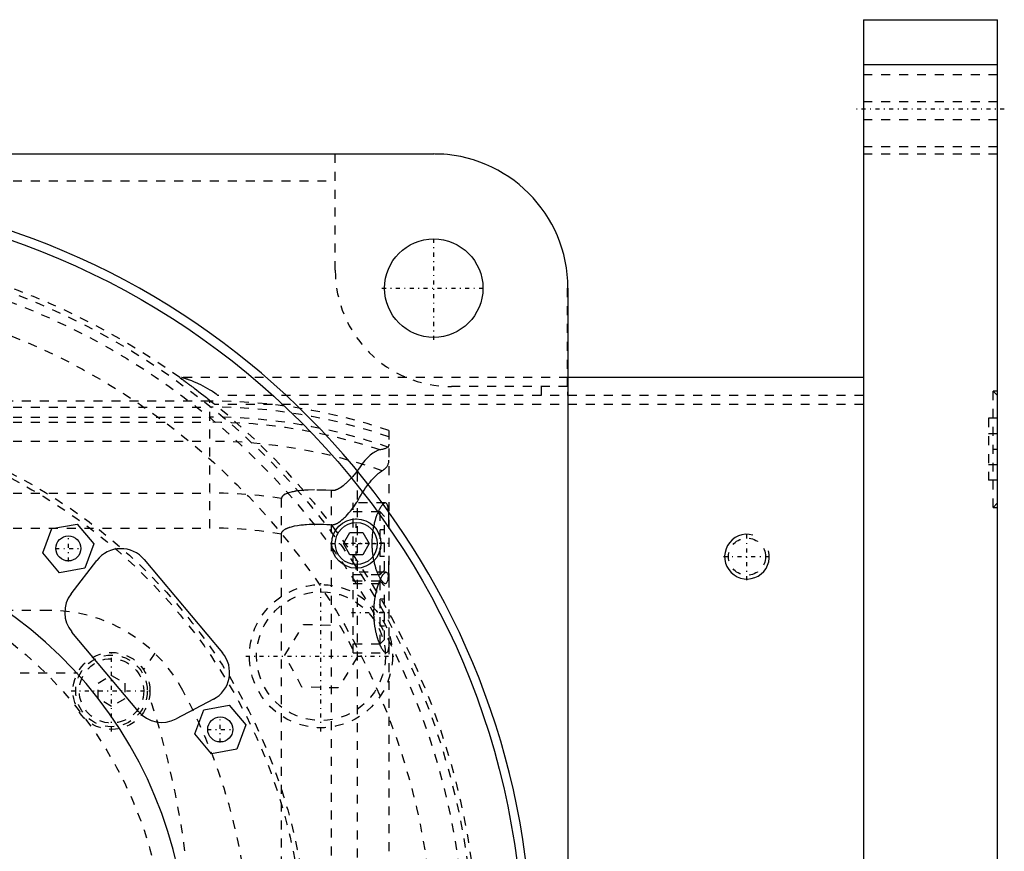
# Model space of a CAD drawing. Extents: x -602 to 139, y -105 to 105.
# Tile 14 of 14: x 29 to 139, y 12 to 105. Entities that reach past the tile are written whole.
import ezdxf

# ---------------------------------------------------------------- set-up
doc = ezdxf.new("R2010")
doc.units = 0
doc.linetypes.add('CENTER', pattern=[1.5, 0.45, -0.5, 0.05, -0.5])
doc.linetypes.add('DASHED', pattern=[2, 1, -1])
for name, color, linetype in [('AM_0', 7, 'CONTINUOUS'), ('AM_10', 7, 'CONTINUOUS'), ('AM_3', 7, 'DASHED'), ('AM_7', 7, 'CENTER')]:
    doc.layers.add(name, color=color, linetype=linetype)

msp = doc.modelspace()

# ---------------------------------------------------------------- linework, layer by layer
at = {"layer": 'AM_0', "color": 7, "linetype": 'CONTINUOUS'}
for p, q in [((123, 105), (138, 105)), ((123, 105), (123, -105)), ((138, -105), (138, 105)), ((123, 100), (138, 100)), ((-75, 90), (75, 90)), ((90, 75), (90, -75)), ((123, 65), (90, 65)), ((32.33, 48.13), (35.17, 48.63)), ((35.17, 48.63), (37.03, 46.42)), ((31.34, 45.41), (32.33, 48.13)), ((64.91, 46.46), (65.63, 47.71)), ((65.63, 47.71), (67.07, 47.71)), ((67.07, 47.71), (67.79, 46.46)), ((37.03, 46.42), (36.04, 43.7)), ((65.63, 45.21), (64.91, 46.46)), ((67.79, 46.46), (67.07, 45.21)), ((33.2, 43.2), (31.34, 45.41)), ((67.07, 45.21), (65.63, 45.21)), ((34.49, 40.85), (37.37, 44.57)), ((42.66, 44.68), (51.41, 34.26)), ((36.04, 43.7), (33.2, 43.2)), ((42.03, 27.7), (34.57, 36.58)), ((50.38, 29.06), (46.22, 26.87)), ((48.31, 25.19), (49.3, 27.9)), ((49.3, 27.9), (52.14, 28.4)), ((52.14, 28.4), (54, 26.19)), ((54, 26.19), (53.01, 23.48)), ((50.17, 22.98), (48.31, 25.19)), ((53.01, 23.48), (50.17, 22.98))]:
    msp.add_line(p, q, dxfattribs=at)
for centre, radius in [((0, 0), 85), ((75, 75), 5.5), ((66.35, 46.46), 2.75), ((66.35, 46.46), 2.35), ((34.18, 45.92), 1.4), ((51.15, 25.69), 1.4)]:
    msp.add_circle(centre, radius, dxfattribs=at)
for centre, radius, start, end in [((75, 75), 15, 0, 90), ((0, 0), 86, 280.3833, 79.6167), ((40.06, 42.49), 3.4, 40, 142.2648), ((37.18, 38.77), 3.4, 142.2648, 220), ((0, 0), 47.5, 333.7821, 56.2179), ((48.8, 32.07), 3.4, 297.7352, 40), ((44.63, 29.88), 3.4, 220, 297.7352)]:
    msp.add_arc(centre, radius, start, end, dxfattribs=at)
at = {"layer": 'AM_10', "color": 7, "linetype": 'CONTINUOUS'}
msp.add_arc((110, 45), 2.5, 75, 15, dxfattribs=at)
at = {"layer": 'AM_3', "color": 6, "linetype": 'DASHED'}
for p, q in [((138, 98.82), (123, 98.82)), ((138, 95.82), (123, 95.82)), ((138, 93.82), (123, 93.82)), ((123, 90.82), (138, 90.82)), ((76.12, 89.96), (64, 89.96)), ((64, 77), (64, 89.96)), ((123, 90), (138, 90)), ((-64, 87), (64, 87)), ((89.96, 64), (89.96, 76.12)), ((90, 65), (46.64, 65)), ((89.96, 64), (77, 64)), ((87, 64), (87, 63)), ((123, 63), (50.91, 63)), ((138, 63), (137.5, 63.5)), ((138, 63.5), (137.5, 63.5)), ((137.5, 50.5), (137.5, 63.5)), ((50, 62.39), (-90, 62.39)), ((-90, 61.72), (50, 61.72)), ((50, 48.19), (50, 62.39)), ((123, 62), (50.56, 62)), ((-340, 60.6), (50, 60.6)), ((-90, 60.02), (50, 60.02)), ((137, 60.46), (137, 53.54)), ((138, 60.46), (137, 60.46)), ((70, 59.1), (70, -59.1)), ((138, 58.73), (137, 58.73)), ((-340, 57.89), (50, 57.89)), ((138, 55.27), (137, 55.27)), ((66.48, -54.6), (66.48, 54.6)), ((138, 53.54), (137, 53.54)), ((-340, 52.11), (50, 52.11)), ((63.58, -52.38), (63.58, 52.38)), ((58, -51.49), (58, 51.49)), ((69.59, 51), (66, 51)), ((66, 34.25), (66, 51)), ((137.5, 50.5), (138, 51)), ((69, 50), (66, 50)), ((69.5, 49.5), (69, 50)), ((69, 43), (69, 50)), ((137.5, 50.5), (138, 50.5)), ((69.5, 43.5), (69.5, 49.5)), ((-340, 48.19), (50, 48.19)), ((69.5, 48), (69, 48)), ((69.5, 46.5), (69, 46.5)), ((69.5, 45), (69, 45)), ((69.69, 43.25), (66, 43.25)), ((66, 43), (69, 43)), ((69, 43), (69.5, 43.5)), ((69, 42.25), (66, 42.25)), ((66, 42), (69.59, 42)), ((69.5, 41.75), (69, 42.25)), ((69, 35.25), (69, 42.25)), ((69.5, 35.75), (69.5, 41.75)), ((69.5, 40.25), (69, 40.25)), ((32, 39), (-46, 39)), ((69.5, 38.75), (69, 38.75)), ((58.36, 33.98), (60.47, 37.43)), ((60.47, 37.43), (64.51, 37.32)), ((64.51, 37.32), (66.44, 33.77)), ((69.5, 37.25), (69, 37.25)), ((66, 35.25), (69, 35.25)), ((69, 35.25), (69.5, 35.75)), ((43.84, 34.2), (42.58, 32.38)), ((66, 34.25), (69.69, 34.25)), ((60.28, 30.43), (58.36, 33.98)), ((66.44, 33.77), (64.32, 30.33)), ((-49.19, 32), (35.19, 32)), ((37.5, 30.87), (39, 31.73)), ((37.5, 29.13), (37.5, 30.87)), ((39, 31.73), (40.5, 30.87)), ((40.5, 30.87), (40.5, 29.13)), ((64.32, 30.33), (60.28, 30.43)), ((39, 28.27), (37.5, 29.13)), ((40.5, 29.13), (39, 28.27))]:
    msp.add_line(p, q, dxfattribs=at)
for points in [[(46.64, 65, 0), (46.64, 65, 0), (46.64, 65, 0), (46.64, 65, 0), (46.64, 65, 0), (46.65, 64.99, 0), (46.65, 64.99, 0), (46.66, 64.98, 0), (46.67, 64.98, 0), (46.68, 64.97, 0), (46.69, 64.96, 0), (46.69, 64.96, 0), (46.7, 64.95, 0), (46.71, 64.94, 0), (46.73, 64.93, 0), (46.75, 64.92, 0), (46.76, 64.91, 0), (46.78, 64.9, 0), (46.79, 64.89, 0), (46.8, 64.88, 0), (46.82, 64.87, 0), (46.84, 64.85, 0), (46.86, 64.84, 0), (46.87, 64.83, 0), (46.89, 64.82, 0), (46.92, 64.8, 0), (46.93, 64.79, 0), (46.94, 64.78, 0), (46.97, 64.76, 0), (47, 64.74, 0), (47.03, 64.72, 0), (47.06, 64.7, 0), (47.09, 64.68, 0), (47.1, 64.66, 0), (47.12, 64.65, 0), (47.15, 64.63, 0), (47.18, 64.61, 0), (47.21, 64.58, 0), (47.25, 64.56, 0), (47.28, 64.53, 0), (47.3, 64.52, 0), (47.32, 64.51, 0), (47.35, 64.48, 0), (47.39, 64.45, 0), (47.43, 64.43, 0), (47.46, 64.4, 0), (47.5, 64.37, 0), (47.52, 64.36, 0), (47.54, 64.34, 0), (47.58, 64.32, 0), (47.61, 64.29, 0), (47.65, 64.26, 0), (47.69, 64.23, 0), (47.73, 64.2, 0), (47.75, 64.19, 0), (47.77, 64.17, 0), (47.81, 64.14, 0), (47.85, 64.12, 0), (47.98, 64.01, 0), (48.11, 63.92, 0), (48.23, 63.83, 0), (48.49, 63.63, 0), (48.76, 63.42, 0), (49.04, 63.21, 0), (49.32, 62.99, 0), (49.6, 62.77, 0), (49.74, 62.66, 0), (49.88, 62.55, 0), (50.15, 62.33, 0), (50.42, 62.11, 0), (50.56, 62, 0)], [(50.91, 63, 0), (50.89, 63.02, 0), (50.85, 63.05, 0), (50.81, 63.08, 0), (50.79, 63.09, 0), (50.77, 63.11, 0), (50.73, 63.14, 0), (50.69, 63.17, 0), (50.54, 63.28, 0), (50.29, 63.45, 0), (50.16, 63.53, 0), (50.03, 63.61, 0), (49.77, 63.77, 0), (49.51, 63.91, 0), (49.24, 64.05, 0), (48.97, 64.19, 0), (48.71, 64.31, 0), (48.58, 64.37, 0), (48.45, 64.43, 0), (48.2, 64.54, 0), (47.97, 64.63, 0), (47.74, 64.72, 0), (47.62, 64.77, 0), (47.58, 64.78, 0), (47.55, 64.79, 0), (47.53, 64.8, 0), (47.51, 64.81, 0), (47.48, 64.82, 0), (47.45, 64.83, 0), (47.42, 64.84, 0), (47.38, 64.85, 0), (47.35, 64.86, 0), (47.34, 64.87, 0), (47.32, 64.87, 0), (47.29, 64.88, 0), (47.26, 64.89, 0), (47.24, 64.9, 0), (47.23, 64.9, 0), (47.2, 64.91, 0), (47.17, 64.92, 0), (47.15, 64.93, 0), (47.14, 64.93, 0), (47.11, 64.94, 0), (47.08, 64.95, 0), (47.05, 64.95, 0), (47.03, 64.96, 0), (47, 64.97, 0), (46.99, 64.97, 0), (46.98, 64.97, 0), (46.95, 64.98, 0), (46.93, 64.98, 0), (46.91, 64.99, 0), (46.89, 64.99, 0), (46.87, 65, 0), (46.86, 65, 0), (46.85, 65, 0), (46.83, 65, 0), (46.82, 65, 0), (46.81, 65, 0)], [(90, 64.32, 0), (90, 64.29, 0), (90, 64.23, 0), (90, 64.17, 0), (90, 64.14, 0), (90, 64.11, 0), (89.99, 64.04, 0), (89.99, 63.97, 0), (89.99, 63.9, 0), (89.98, 63.83, 0), (89.98, 63.75, 0), (89.98, 63.71, 0), (89.98, 63.67, 0), (89.97, 63.6, 0), (89.97, 63.52, 0), (89.97, 63.44, 0), (89.96, 63.36, 0), (89.96, 63.28, 0), (89.96, 63.24, 0), (89.96, 63.2, 0), (89.96, 63.12, 0), (89.96, 63.04, 0), (89.96, 63, 0)], [(70, 57.58, 0), (70, 57.55, 0), (69.99, 57.5, 0), (69.98, 57.45, 0), (69.97, 57.43, 0), (69.96, 57.4, 0), (69.94, 57.36, 0), (69.91, 57.31, 0), (69.88, 57.27, 0), (69.83, 57.23, 0), (69.79, 57.19, 0), (69.76, 57.17, 0), (69.73, 57.15, 0), (69.67, 57.12, 0), (69.6, 57.09, 0), (69.53, 57.06, 0), (69.45, 57.03, 0), (69.36, 57, 0), (69.32, 56.99, 0), (69.27, 56.98, 0), (69.17, 56.96, 0), (69.06, 56.94, 0), (69.01, 56.93, 0)], [(69.01, 56.93, 0), (68.95, 56.92, 0), (68.84, 56.89, 0), (68.72, 56.85, 0), (68.66, 56.82, 0), (68.59, 56.8, 0), (68.46, 56.73, 0), (68.33, 56.65, 0), (68.19, 56.55, 0), (68.05, 56.45, 0), (67.91, 56.33, 0), (67.83, 56.27, 0), (67.76, 56.2, 0), (67.61, 56.06, 0), (67.46, 55.9, 0), (67.3, 55.73, 0), (67.15, 55.55, 0), (67, 55.36, 0), (66.92, 55.26, 0), (66.85, 55.16, 0), (66.7, 54.94, 0), (66.55, 54.72, 0), (66.48, 54.6, 0)], [(69.24, 54.6, 0), (69.28, 54.63, 0), (69.37, 54.68, 0), (69.44, 54.73, 0), (69.48, 54.76, 0), (69.51, 54.79, 0), (69.58, 54.85, 0), (69.64, 54.91, 0), (69.7, 54.97, 0), (69.75, 55.03, 0), (69.79, 55.1, 0), (69.82, 55.13, 0), (69.84, 55.16, 0), (69.87, 55.23, 0), (69.9, 55.3, 0), (69.93, 55.37, 0), (69.95, 55.44, 0), (69.97, 55.51, 0), (69.98, 55.55, 0), (69.99, 55.58, 0), (69.99, 55.66, 0), (70, 55.74, 0), (70, 55.78, 0)], [(66.48, 54.6, 0), (66.4, 54.51, 0), (66.26, 54.32, 0), (66.11, 54.14, 0), (66.03, 54.06, 0), (65.95, 53.97, 0), (65.8, 53.8, 0), (65.64, 53.63, 0), (65.49, 53.48, 0), (65.33, 53.33, 0), (65.18, 53.18, 0), (65.1, 53.12, 0), (65.02, 53.05, 0), (64.87, 52.93, 0), (64.72, 52.81, 0), (64.57, 52.7, 0), (64.47, 52.64, 0), (64.44, 52.63, 0), (64.42, 52.61, 0), (64.4, 52.6, 0), (64.39, 52.6, 0), (64.36, 52.58, 0), (64.33, 52.57, 0), (64.3, 52.55, 0), (64.28, 52.54, 0), (64.25, 52.52, 0), (64.23, 52.52, 0), (64.22, 52.51, 0), (64.19, 52.5, 0), (64.16, 52.48, 0), (64.14, 52.48, 0), (64.13, 52.47, 0), (64.1, 52.46, 0), (64.07, 52.45, 0), (64.05, 52.44, 0), (64.04, 52.44, 0), (64.01, 52.43, 0), (63.98, 52.42, 0), (63.95, 52.41, 0), (63.92, 52.4, 0), (63.88, 52.4, 0), (63.87, 52.39, 0), (63.85, 52.39, 0), (63.82, 52.39, 0), (63.79, 52.38, 0), (63.76, 52.38, 0), (63.73, 52.38, 0), (63.69, 52.38, 0), (63.68, 52.38, 0), (63.66, 52.38, 0), (63.63, 52.38, 0), (63.6, 52.38, 0), (63.58, 52.38, 0)], [(66.48, 51.17, 0), (66.55, 51.33, 0), (66.72, 51.62, 0), (66.88, 51.91, 0), (66.97, 52.04, 0), (67.05, 52.18, 0), (67.22, 52.44, 0), (67.39, 52.68, 0), (67.56, 52.91, 0), (67.72, 53.13, 0), (67.89, 53.34, 0), (67.97, 53.44, 0), (68.05, 53.53, 0), (68.21, 53.71, 0), (68.37, 53.87, 0), (68.52, 54.02, 0), (68.66, 54.16, 0), (68.8, 54.28, 0), (68.87, 54.34, 0), (68.94, 54.39, 0), (69.06, 54.49, 0), (69.18, 54.57, 0), (69.24, 54.6, 0)], [(59.83, 52.35, 0), (59.77, 52.34, 0), (59.65, 52.32, 0), (59.53, 52.3, 0), (59.47, 52.29, 0), (59.41, 52.28, 0), (59.29, 52.26, 0), (59.17, 52.23, 0), (59.06, 52.21, 0), (58.94, 52.18, 0), (58.83, 52.14, 0), (58.78, 52.13, 0), (58.72, 52.11, 0), (58.61, 52.07, 0), (58.5, 52.02, 0), (58.44, 51.99, 0), (58.42, 51.99, 0), (58.4, 51.98, 0), (58.39, 51.97, 0), (58.38, 51.97, 0), (58.37, 51.96, 0), (58.35, 51.95, 0), (58.33, 51.94, 0), (58.31, 51.93, 0), (58.3, 51.92, 0), (58.29, 51.91, 0), (58.28, 51.91, 0), (58.26, 51.89, 0), (58.25, 51.88, 0), (58.23, 51.87, 0), (58.22, 51.86, 0), (58.2, 51.85, 0), (58.2, 51.84, 0), (58.19, 51.84, 0), (58.17, 51.83, 0), (58.16, 51.81, 0), (58.15, 51.81, 0), (58.15, 51.8, 0), (58.13, 51.78, 0), (58.12, 51.77, 0), (58.11, 51.76, 0), (58.1, 51.75, 0), (58.09, 51.74, 0), (58.08, 51.72, 0), (58.07, 51.71, 0), (58.06, 51.69, 0), (58.05, 51.67, 0), (58.04, 51.66, 0), (58.04, 51.66, 0), (58.03, 51.64, 0), (58.02, 51.62, 0), (58.02, 51.6, 0), (58.01, 51.58, 0), (58.01, 51.56, 0), (58, 51.55, 0), (58, 51.54, 0), (58, 51.52, 0), (58, 51.5, 0), (58, 51.49, 0)], [(63.58, 52.38, 0), (62.94, 52.42, 0), (61.68, 52.45, 0), (60.96, 52.44, 0), (60.76, 52.43, 0), (60.56, 52.42, 0), (60.46, 52.41, 0), (60.36, 52.4, 0), (60.15, 52.38, 0), (59.94, 52.36, 0), (59.83, 52.35, 0)], [(63.58, 48.57, 0), (63.6, 48.57, 0), (63.63, 48.57, 0), (63.67, 48.57, 0), (63.68, 48.57, 0), (63.7, 48.57, 0), (63.73, 48.57, 0), (63.76, 48.57, 0), (63.8, 48.58, 0), (63.83, 48.58, 0), (63.86, 48.59, 0), (63.88, 48.59, 0), (63.9, 48.6, 0), (63.93, 48.61, 0), (63.96, 48.62, 0), (63.99, 48.63, 0), (64.02, 48.64, 0), (64.06, 48.65, 0), (64.07, 48.66, 0), (64.09, 48.66, 0), (64.12, 48.68, 0), (64.15, 48.69, 0), (64.16, 48.7, 0), (64.18, 48.71, 0), (64.21, 48.72, 0), (64.24, 48.74, 0), (64.25, 48.74, 0), (64.27, 48.75, 0), (64.3, 48.77, 0), (64.32, 48.79, 0), (64.35, 48.8, 0), (64.38, 48.82, 0), (64.41, 48.84, 0), (64.42, 48.85, 0), (64.44, 48.86, 0), (64.47, 48.88, 0), (64.49, 48.9, 0), (64.59, 48.97, 0), (64.74, 49.1, 0), (64.9, 49.23, 0), (65.05, 49.38, 0), (65.13, 49.46, 0), (65.21, 49.54, 0), (65.37, 49.71, 0), (65.53, 49.9, 0), (65.69, 50.09, 0), (65.84, 50.28, 0), (66, 50.48, 0), (66.07, 50.58, 0), (66.14, 50.68, 0), (66.28, 50.88, 0), (66.41, 51.07, 0), (66.48, 51.17, 0)], [(69.59, 51, 0), (69.58, 51, 0), (69.55, 51, 0), (69.52, 50.99, 0), (69.51, 50.98, 0), (69.49, 50.98, 0), (69.46, 50.96, 0), (69.43, 50.94, 0), (69.4, 50.92, 0), (69.37, 50.9, 0), (69.33, 50.87, 0), (69.32, 50.85, 0), (69.3, 50.83, 0), (69.26, 50.8, 0), (69.23, 50.75, 0), (69.19, 50.71, 0), (69.16, 50.66, 0), (69.12, 50.61, 0), (69.1, 50.58, 0), (69.08, 50.55, 0), (69.05, 50.49, 0), (69.01, 50.43, 0), (68.99, 50.4, 0), (68.97, 50.37, 0), (68.93, 50.3, 0), (68.9, 50.23, 0), (68.88, 50.19, 0), (68.86, 50.15, 0), (68.82, 50.08, 0), (68.78, 50, 0), (68.75, 49.91, 0), (68.71, 49.83, 0), (68.68, 49.74, 0), (68.66, 49.7, 0), (68.64, 49.66, 0), (68.61, 49.57, 0), (68.58, 49.47, 0), (68.54, 49.38, 0), (68.51, 49.27, 0), (68.48, 49.17, 0), (68.46, 49.12, 0), (68.45, 49.07, 0), (68.42, 48.96, 0), (68.39, 48.84, 0), (68.36, 48.73, 0), (68.33, 48.61, 0), (68.3, 48.49, 0), (68.29, 48.43, 0), (68.28, 48.37, 0), (68.25, 48.25, 0), (68.23, 48.13, 0), (68.21, 48, 0), (68.19, 47.87, 0), (68.17, 47.74, 0), (68.16, 47.68, 0), (68.15, 47.61, 0), (68.14, 47.48, 0), (68.13, 47.35, 0), (68.12, 47.22, 0), (68.11, 47.09, 0), (68.1, 46.96, 0), (68.1, 46.89, 0), (68.09, 46.83, 0), (68.09, 46.69, 0), (68.09, 46.56, 0), (68.09, 46.5, 0), (68.09, 46.44, 0), (68.09, 46.31, 0), (68.09, 46.17, 0), (68.1, 46.11, 0), (68.1, 46.04, 0), (68.11, 45.91, 0), (68.12, 45.78, 0), (68.13, 45.65, 0), (68.14, 45.52, 0), (68.15, 45.39, 0), (68.16, 45.32, 0), (68.17, 45.26, 0), (68.19, 45.13, 0), (68.21, 45, 0), (68.23, 44.87, 0), (68.25, 44.75, 0), (68.28, 44.63, 0), (68.29, 44.57, 0), (68.3, 44.51, 0), (68.33, 44.39, 0), (68.36, 44.27, 0), (68.39, 44.16, 0), (68.42, 44.04, 0), (68.45, 43.93, 0), (68.46, 43.88, 0), (68.48, 43.83, 0), (68.51, 43.73, 0), (68.54, 43.62, 0), (68.58, 43.53, 0), (68.61, 43.43, 0), (68.64, 43.34, 0), (68.66, 43.3, 0), (68.68, 43.26, 0), (68.71, 43.17, 0), (68.75, 43.09, 0), (68.78, 43, 0), (68.82, 42.92, 0), (68.86, 42.85, 0), (68.88, 42.81, 0), (68.9, 42.77, 0), (68.93, 42.7, 0), (68.97, 42.63, 0), (68.99, 42.6, 0), (69.01, 42.57, 0), (69.05, 42.51, 0), (69.08, 42.45, 0), (69.1, 42.42, 0), (69.12, 42.39, 0), (69.16, 42.34, 0), (69.19, 42.29, 0), (69.23, 42.25, 0), (69.26, 42.2, 0), (69.3, 42.17, 0), (69.32, 42.15, 0), (69.33, 42.13, 0), (69.37, 42.1, 0), (69.4, 42.08, 0), (69.43, 42.06, 0), (69.46, 42.04, 0), (69.49, 42.02, 0), (69.51, 42.02, 0), (69.52, 42.01, 0), (69.55, 42, 0), (69.58, 42, 0), (69.59, 42, 0)], [(70, 48.5, 0), (70, 48.62, 0), (70, 48.87, 0), (70, 49.1, 0), (69.99, 49.22, 0), (69.99, 49.33, 0), (69.99, 49.53, 0), (69.98, 49.73, 0), (69.97, 49.91, 0), (69.96, 50.08, 0), (69.94, 50.25, 0), (69.93, 50.32, 0), (69.92, 50.4, 0), (69.9, 50.53, 0), (69.87, 50.65, 0), (69.84, 50.75, 0), (69.8, 50.83, 0), (69.76, 50.9, 0), (69.74, 50.93, 0), (69.72, 50.95, 0), (69.67, 50.98, 0), (69.62, 51, 0), (69.59, 51, 0)], [(58, 47.52, 0), (58, 47.53, 0), (58, 47.54, 0), (58, 47.55, 0), (58, 47.55, 0), (58, 47.56, 0), (58, 47.57, 0), (58, 47.57, 0), (58, 47.58, 0), (58.01, 47.59, 0), (58.01, 47.6, 0), (58.01, 47.61, 0), (58.01, 47.61, 0), (58.01, 47.62, 0), (58.01, 47.63, 0), (58.02, 47.64, 0), (58.02, 47.65, 0), (58.02, 47.66, 0), (58.02, 47.66, 0), (58.02, 47.67, 0), (58.03, 47.67, 0), (58.03, 47.68, 0), (58.03, 47.69, 0), (58.03, 47.69, 0), (58.04, 47.7, 0), (58.04, 47.71, 0), (58.04, 47.71, 0), (58.04, 47.72, 0), (58.05, 47.73, 0), (58.05, 47.73, 0), (58.06, 47.74, 0), (58.06, 47.75, 0), (58.07, 47.76, 0), (58.07, 47.76, 0), (58.07, 47.77, 0), (58.07, 47.78, 0), (58.08, 47.78, 0), (58.08, 47.79, 0), (58.09, 47.8, 0), (58.09, 47.81, 0), (58.1, 47.81, 0), (58.1, 47.81, 0), (58.11, 47.82, 0), (58.11, 47.83, 0), (58.12, 47.83, 0), (58.12, 47.84, 0), (58.13, 47.85, 0), (58.13, 47.85, 0), (58.13, 47.86, 0), (58.14, 47.86, 0), (58.15, 47.87, 0), (58.17, 47.89, 0), (58.21, 47.93, 0), (58.23, 47.95, 0), (58.25, 47.97, 0), (58.3, 48, 0), (58.34, 48.03, 0), (58.39, 48.06, 0), (58.44, 48.09, 0), (58.49, 48.11, 0), (58.51, 48.13, 0), (58.54, 48.14, 0), (58.59, 48.16, 0), (58.64, 48.19, 0), (58.67, 48.2, 0), (58.69, 48.21, 0), (58.75, 48.23, 0), (58.8, 48.25, 0), (58.82, 48.26, 0), (58.85, 48.27, 0), (58.9, 48.28, 0), (58.95, 48.3, 0), (59.13, 48.35, 0), (59.46, 48.43, 0), (59.8, 48.49, 0), (60.14, 48.54, 0), (60.46, 48.57, 0), (60.62, 48.58, 0), (60.78, 48.6, 0), (61.1, 48.62, 0), (61.42, 48.63, 0), (61.74, 48.63, 0), (62.07, 48.63, 0), (62.4, 48.63, 0), (62.57, 48.62, 0), (62.74, 48.62, 0), (63.07, 48.6, 0), (63.41, 48.58, 0), (63.58, 48.57, 0)], [(69.59, 42, 0), (69.62, 42, 0), (69.67, 42.02, 0), (69.72, 42.05, 0), (69.74, 42.07, 0), (69.76, 42.1, 0), (69.8, 42.17, 0), (69.84, 42.25, 0), (69.87, 42.35, 0), (69.9, 42.47, 0), (69.92, 42.6, 0), (69.93, 42.68, 0), (69.94, 42.75, 0), (69.96, 42.92, 0), (69.97, 43.09, 0), (69.98, 43.27, 0), (69.99, 43.47, 0), (69.99, 43.67, 0), (69.99, 43.78, 0), (70, 43.9, 0), (70, 44.13, 0), (70, 44.38, 0), (70, 44.5, 0)], [(68.45, 40.43, 0), (68.46, 40.45, 0), (68.47, 40.5, 0), (68.48, 40.54, 0), (68.48, 40.57, 0), (68.48, 40.59, 0), (68.49, 40.64, 0), (68.5, 40.68, 0), (68.53, 40.84, 0), (68.59, 41.11, 0), (68.63, 41.23, 0), (68.66, 41.36, 0), (68.73, 41.59, 0), (68.8, 41.81, 0), (68.87, 42.01, 0), (68.94, 42.21, 0), (69.02, 42.39, 0), (69.06, 42.47, 0), (69.1, 42.55, 0), (69.18, 42.7, 0), (69.25, 42.84, 0), (69.33, 42.96, 0), (69.4, 43.05, 0), (69.47, 43.13, 0), (69.51, 43.16, 0), (69.54, 43.19, 0), (69.6, 43.23, 0), (69.66, 43.25, 0), (69.69, 43.25, 0)], [(69.69, 43.25, 0), (69.7, 43.25, 0), (69.74, 43.24, 0), (69.78, 43.22, 0), (69.79, 43.2, 0), (69.81, 43.18, 0), (69.84, 43.14, 0), (69.87, 43.08, 0), (69.89, 43.02, 0), (69.91, 42.94, 0), (69.93, 42.85, 0), (69.94, 42.8, 0), (69.95, 42.75, 0), (69.96, 42.64, 0), (69.97, 42.51, 0), (69.98, 42.39, 0), (69.99, 42.25, 0), (69.99, 42.1, 0), (69.99, 42.03, 0), (70, 41.95, 0), (70, 41.79, 0), (70, 41.63, 0), (70, 41.54, 0)], [(69.69, 34.25, 0), (69.68, 34.25, 0), (69.66, 34.25, 0), (69.65, 34.25, 0), (69.64, 34.26, 0), (69.63, 34.26, 0), (69.62, 34.26, 0), (69.6, 34.27, 0), (69.59, 34.28, 0), (69.57, 34.29, 0), (69.55, 34.3, 0), (69.54, 34.31, 0), (69.54, 34.31, 0), (69.52, 34.33, 0), (69.5, 34.34, 0), (69.48, 34.36, 0), (69.46, 34.38, 0), (69.44, 34.4, 0), (69.43, 34.41, 0), (69.42, 34.42, 0), (69.41, 34.44, 0), (69.39, 34.47, 0), (69.38, 34.48, 0), (69.37, 34.5, 0), (69.35, 34.52, 0), (69.33, 34.55, 0), (69.31, 34.57, 0), (69.3, 34.58, 0), (69.28, 34.61, 0), (69.26, 34.65, 0), (69.24, 34.68, 0), (69.22, 34.72, 0), (69.2, 34.75, 0), (69.19, 34.77, 0), (69.18, 34.79, 0), (69.16, 34.83, 0), (69.14, 34.87, 0), (69.12, 34.91, 0), (69.09, 34.96, 0), (69.07, 35, 0), (69.06, 35.02, 0), (69.05, 35.05, 0), (69.03, 35.09, 0), (69.01, 35.14, 0), (68.99, 35.19, 0), (68.97, 35.24, 0), (68.95, 35.29, 0), (68.94, 35.31, 0), (68.93, 35.34, 0), (68.91, 35.39, 0), (68.89, 35.44, 0), (68.87, 35.5, 0), (68.85, 35.55, 0), (68.83, 35.6, 0), (68.82, 35.63, 0), (68.81, 35.66, 0), (68.79, 35.72, 0), (68.77, 35.78, 0), (68.75, 35.84, 0), (68.73, 35.9, 0), (68.71, 35.96, 0), (68.7, 35.99, 0), (68.69, 36.02, 0), (68.67, 36.09, 0), (68.66, 36.15, 0), (68.65, 36.19, 0), (68.64, 36.22, 0), (68.62, 36.29, 0), (68.6, 36.36, 0), (68.59, 36.39, 0), (68.59, 36.43, 0), (68.57, 36.5, 0), (68.55, 36.57, 0), (68.54, 36.64, 0), (68.52, 36.71, 0), (68.51, 36.79, 0), (68.5, 36.83, 0), (68.49, 36.86, 0), (68.48, 36.94, 0), (68.46, 37.02, 0), (68.45, 37.09, 0), (68.44, 37.17, 0), (68.43, 37.25, 0), (68.42, 37.29, 0), (68.42, 37.33, 0), (68.4, 37.41, 0), (68.39, 37.49, 0), (68.38, 37.57, 0), (68.38, 37.65, 0), (68.37, 37.73, 0), (68.36, 37.77, 0), (68.36, 37.81, 0), (68.35, 37.89, 0), (68.35, 37.97, 0), (68.34, 38.05, 0), (68.33, 38.13, 0), (68.33, 38.22, 0), (68.33, 38.26, 0), (68.33, 38.3, 0), (68.32, 38.38, 0), (68.32, 38.46, 0), (68.32, 38.54, 0), (68.32, 38.62, 0), (68.32, 38.7, 0), (68.32, 38.74, 0), (68.32, 38.78, 0), (68.32, 38.86, 0), (68.32, 38.94, 0), (68.32, 38.98, 0), (68.32, 39.02, 0), (68.32, 39.1, 0), (68.33, 39.18, 0), (68.33, 39.22, 0), (68.33, 39.26, 0), (68.33, 39.34, 0), (68.34, 39.43, 0), (68.34, 39.51, 0), (68.35, 39.59, 0), (68.36, 39.67, 0), (68.36, 39.71, 0), (68.37, 39.75, 0), (68.37, 39.83, 0), (68.38, 39.91, 0), (68.39, 39.99, 0), (68.4, 40.07, 0), (68.41, 40.15, 0), (68.42, 40.19, 0), (68.42, 40.23, 0), (68.44, 40.31, 0), (68.45, 40.39, 0), (68.45, 40.43, 0)], [(70, 35.96, 0), (70, 35.87, 0), (70, 35.71, 0), (70, 35.55, 0), (69.99, 35.47, 0), (69.99, 35.4, 0), (69.99, 35.25, 0), (69.98, 35.11, 0), (69.97, 34.99, 0), (69.96, 34.86, 0), (69.95, 34.75, 0), (69.94, 34.7, 0), (69.93, 34.65, 0), (69.91, 34.56, 0), (69.89, 34.48, 0), (69.87, 34.42, 0), (69.84, 34.36, 0), (69.81, 34.32, 0), (69.79, 34.3, 0), (69.78, 34.28, 0), (69.74, 34.26, 0), (69.7, 34.25, 0), (69.69, 34.25, 0)]]:
    msp.add_polyline3d(points, dxfattribs=at)
for centre, radius in [((0, 0), 79.5), ((0, 0), 78.5), ((0, 0), 75), ((0, 0), 61), ((0, 0), 60.5), ((110, 45), 2.07), ((0, 0), 45), ((62.4, 33.88), 8), ((62.4, 33.88), 7.2), ((39, 30), 4.3), ((39, 30), 4), ((39, 30), 3.6)]:
    msp.add_circle(centre, radius, dxfattribs=at)
for centre, radius, start, end in [((0, 0), 80, 54.3409, 305.6591), ((77, 77), 13, 180, 270), ((50, 0), 62.39, 71.3023, 90), ((50, 0), 61.72, 71.0936, 90), ((0, 0), 80, 309.195, 50.805), ((50, 0), 60.6, 70.7279, 90), ((50, 0), 60.02, 71.5368, 90), ((50, 0), 57.89, 70.5884, 90), ((50, 0), 52.11, 81.1689, 90), ((50, 0), 48.19, 80.4445, 90), ((32, 22), 17, 28.2369, 90), ((-8.97, 0), 63.5, 331.7631, 28.2369), ((-45, 0), 93, 341.6079, 18.3921)]:
    msp.add_arc(centre, radius, start, end, dxfattribs=at)
at = {"layer": 'AM_7', "color": 4, "linetype": 'CENTER'}
for p, q in [((138.75, 95), (122.25, 95)), ((75, 69.22), (75, 80.78)), ((69.22, 75), (80.78, 75)), ((137.47, 57), (138.03, 57)), ((66.35, 43.57), (66.35, 49.35)), ((34.18, 44.45), (34.18, 47.39)), ((110, 42.37), (110, 47.63)), ((63.46, 46.46), (69.24, 46.46)), ((65.8, 46.5), (70.2, 46.5)), ((32.71, 45.92), (35.65, 45.92)), ((107.38, 45), (112.62, 45)), ((62.4, 25.48), (62.4, 42.28)), ((65.8, 38.75), (70.2, 38.75)), ((39, 25.48), (39, 34.52)), ((54, 33.88), (70.8, 33.88)), ((34.48, 30), (43.52, 30)), ((51.15, 24.22), (51.15, 27.16)), ((49.68, 25.69), (52.62, 25.69))]:
    msp.add_line(p, q, dxfattribs=at)

doc.saveas('drawing.dxf')
